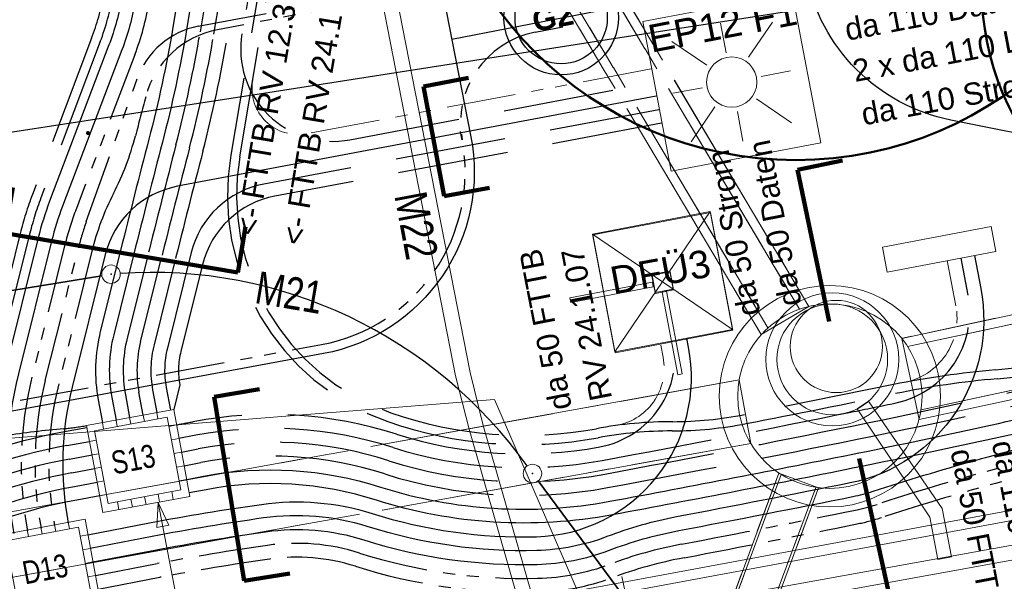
# Model space of a CAD drawing. Extents: x 3503739 to 3504470, y 5375172 to 5375561.
# Tile 79 of 142: x 3504199 to 3504210, y 5375388 to 5375394. Entities that reach past the tile are written whole.
import ezdxf

# ---------------------------------------------------------------- set-up
doc = ezdxf.new("R2010")
doc.units = 0
doc.header["$MEASUREMENT"] = 0
for name, pattern in [('1', [1.4, 0.5, -0.2, 0.5, -0.2]), ('139', [80, 25, -5, 5, -5, 5, -5, 25, -5]), ('2', [3.4, 1.2, -0.5, 1.2, -0.5]), ('211', [5, 3.75, -1.25]), ('237', [1.5, 0.75, -0.18, 0.13, -0.13, 0.13, -0.18]), ('239', [2.09, 0.75, -0.18, 0.75, -0.18, 0.05, -0.18]), ('33', [12, 4, -8]), ('38', [5.5, 4, -0.5, 0.5, -0.5]), ('85', [2.7501, 2.0001, -0.25, 0.25, -0.25])]:
    doc.linetypes.add(name, pattern=pattern)
for name, color, linetype in [('$_LISY_$_TMP', 7, 'Continuous'), ('4WB_G_LEITUNG', 7, 'Continuous'), ('4WB_KANALDECKEL', 7, 'Continuous'), ('4WB_KANALISATION', 7, 'Continuous'), ('4WB_WV_ARMATUR', 7, 'Continuous'), ('4WB_WV_LEITUNG', 7, 'Continuous'), ('4WP_KANCAD', 7, 'Continuous'), ('_4WP_KANALISATIO', 7, 'Continuous'), ('_4WP_KANCAD', 7, 'Continuous'), ('_4WP_LICHT-KSR', 7, 'Continuous'), ('_4WP_LICHT-LAMPE', 7, 'Continuous'), ('_4WP_SCHNITTF_HR', 7, 'Continuous'), ('_4WP_STADT-DFI', 7, 'Continuous'), ('_4WP_STADT-WERBE', 7, 'Continuous'), ('_4WP_STADT_BEW_S', 7, 'Continuous'), ('_4WP_STADT_DATEN', 7, 'Continuous'), ('_4WP_STADT_FTT1', 7, 'Continuous'), ('_4WP_STADT_FTT3', 7, 'Continuous'), ('_4WP_STADT_KLEIN', 7, 'Continuous'), ('_4WP_STADT_LSA', 7, 'Continuous'), ('_4WP_STADT_RESER', 7, 'Continuous'), ('_4WP_STADT_SCHAD', 7, 'Continuous'), ('_4WP_STADT_SCHAS', 7, 'Continuous'), ('_4WP_STADT_STROM', 7, 'Continuous'), ('_4WP_T_NET', 7, 'Continuous'), ('BHM_BAUM_NEU', 7, 'Continuous'), ('K_FLURSTUECKE', 7, 'Continuous'), ('K_GRENZEN', 7, 'Continuous'), ('K_GRENZEN-UNABGE', 7, 'Continuous'), ('PUNKTHOEHENATTDEF', 7, 'Continuous'), ('PUNKTNUMMERNATTDEF', 7, 'Continuous'), ('PUNKTSPEZIFIKATION', 7, 'Continuous'), ('V_FAHRBAHNRAND', 7, 'Continuous'), ('V_GEB_UDE', 7, 'Continuous'), ('X_BE_DF_', 7, 'Continuous')]:
    doc.layers.add(name, color=color, linetype=linetype)
doc.styles.add('178', font='ARIAL.TTF', dxfattribs={"height": 0.24})
doc.styles.add('219', font='ARIAL.TTF', dxfattribs={"height": 0.24})
doc.styles.add('32', font='TXT', dxfattribs={"width": 0.8, "height": 0.25})
doc.styles.add('431', font='ARIAL.TTF', dxfattribs={"height": 0.3})
doc.styles.add('434', font='ARIAL.TTF', dxfattribs={"height": 0.24})
doc.styles.add('439', font='TXT', dxfattribs={"width": 0.8, "height": 0.35})
doc.styles.add('539', font='ARIAL.TTF', dxfattribs={"height": 0.3})
doc.styles.add('546', font='ARIALBD.TTF', dxfattribs={"height": 0.24})
doc.styles.add('55', font='ARIAL.TTF', dxfattribs={"height": 0.24})

# ---------------------------------------------------------------- blocks, each defined once
blk = doc.blocks.new('LEITSYSTEM_BRA3')
at = {"color": 251, "linetype": 'Continuous', "lineweight": 9}
for points in [[(-0.65, 0.65), (0.65, 0.65), (0.65, -0.65), (-0.65, -0.65), (-0.65, 0.65)], [(-1.02, 0.025), (-0.11, 0.025), (-0.11, -0.025), (-1.02, -0.025), (-1.02, 0.025)], [(-0.11, 0.02), (-0.1, 0.02), (-0.1, -0.02), (-0.11, -0.02), (-0.11, 0.02)], [(-0.1, 0.1), (0.1, 0.1), (0.1, -0.1), (-0.1, -0.1), (-0.1, 0.1)]]:
    blk.add_lwpolyline(points, dxfattribs=at)
blk = doc.blocks.new('WP_LP-1020')
at = {"color": 7, "linetype": 'Continuous', "lineweight": 20}
for p, q in [((-0.8253, 0.8253), (0.8253, 0.8253)), ((-0.8253, -0.8253), (-0.8253, 0.8253)), ((0.8253, -0.8253), (0.8253, 0.8253)), ((-0.8253, -0.8253), (0.8253, -0.8253))]:
    blk.add_line(p, q, dxfattribs=at)
at = {"color": 1, "linetype": 'Continuous', "lineweight": 9}
for p, q in [((0, 0.324962), (0, 0.649924)), ((0, 0.649924), (0, 0.324962)), ((-0.554739, 0.55475), (-0.229777, 0.229788)), ((0.229777, 0.229788), (0.554739, 0.55475)), ((0.229777, 0.229788), (0.554739, 0.55475)), ((-0.324962, 0), (-0.649924, 0)), ((-0.324962, 0), (-0.649924, 0)), ((0.324962, 0), (0.649924, 0)), ((-0.229777, -0.229777), (-0.554739, -0.554739)), ((-0.229777, -0.229777), (-0.554739, -0.554739)), ((0.229777, -0.229777), (0.554739, -0.554739)), ((0.229777, -0.229777), (0.554739, -0.554739)), ((0, -0.324962), (0, -0.649924)), ((0, -0.324962), (0, -0.649924))]:
    blk.add_line(p, q, dxfattribs=at)
at = {"color": 7, "linetype": 'Continuous', "lineweight": 20}
blk.add_circle((0, 0), 0.272749, dxfattribs=at)
blk = doc.blocks.new('PUNKT')
blk.add_point((0, 0))
at = {"layer": 'PUNKTHOEHENATTDEF', "linetype": 'Continuous', "flags": 1}
blk.add_attdef('PUNKTHOEHE', (1, -0.5), '', height=0.8, dxfattribs=at)
at = {"layer": 'PUNKTNUMMERNATTDEF', "linetype": 'Continuous', "flags": 1}
blk.add_attdef('PUNKTNUMMER', (1, 0.5), '', height=0.8, dxfattribs=at)
at = {"layer": 'PUNKTSPEZIFIKATION', "linetype": 'Continuous', "flags": 1}
blk.add_attdef('PUNKTSPEZIFIKATION', (1, -1.5), '', height=0.8, dxfattribs=at)
blk = doc.blocks.new('RUNDER_DECKEL')
at = {"color": 7, "linetype": 'Continuous', "lineweight": 9}
blk.add_circle((0.000004, 0), 0.5, dxfattribs=at)
blk = doc.blocks.new('M_ARMATUR_SCHIEB')
at = {"color": 4, "linetype": 'Continuous', "lineweight": 20}
blk.add_lwpolyline([(0, 1), (0, 0), (0, -1)], dxfattribs=at)
blk = doc.blocks.new('DFI-ANZEIGER')
at = {"color": 7, "linetype": 'Continuous', "lineweight": 20}
for p, q in [((-0.760014, 0.517086), (0.517087, 0.760013)), ((0.517087, 0.760013), (0.760014, -0.517087)), ((-0.517087, -0.760014), (-0.760014, 0.517086)), ((0.760014, -0.517087), (-0.517087, -0.760014))]:
    blk.add_line(p, q, dxfattribs=at)
at = {"color": 250, "linetype": 'Continuous', "lineweight": 9}
for p, q in [((-0.517087, -0.760014), (0.517087, 0.760013)), ((0.760014, -0.517087), (-0.760014, 0.517086))]:
    blk.add_line(p, q, dxfattribs=at)
at = {"color": 251, "linetype": 'Continuous', "lineweight": 9}
for points in [[(-0.079552, -0.116926), (-0.116925, 0.079551), (-0.116925, 0.079551), (0.079552, 0.116925), (0.079552, 0.116925), (0.116925, -0.079552), (0.116925, -0.079552), (-0.079552, -0.116926)], [(-0.079552, -0.116926), (-0.116925, 0.079551), (0.079552, 0.116925), (0.116925, -0.079552), (-0.079552, -0.116926)], [(0.166045, -1.006705), (-0.004004, -0.112735), (0.045115, -0.103391), (0.215164, -0.997362), (0.166045, -1.006705)], [(0.000908, -0.1118), (-0.000961, -0.101976), (-0.000961, -0.101976), (0.038334, -0.094502), (0.038334, -0.094502), (0.040203, -0.104326), (0.040203, -0.104326), (0.000908, -0.1118)], [(0.000908, -0.1118), (-0.000961, -0.101976), (0.038334, -0.094502), (0.040203, -0.104326), (0.000908, -0.1118)]]:
    blk.add_lwpolyline(points, dxfattribs=at)
at = {"color": 254, "linetype": 'Continuous', "lineweight": 9}
blk.add_lwpolyline([(0.166045, -1.006705), (-0.004004, -0.112735), (-0.004004, -0.112735), (0.045115, -0.103391), (0.045115, -0.103391), (0.215164, -0.997362), (0.215164, -0.997362), (0.166045, -1.006705)], dxfattribs=at)
blk = doc.blocks.new('ALG_00093')
at = {"color": 1, "linetype": 'Continuous', "lineweight": 9}
blk.add_lwpolyline([(0, 0), (0.3773, 0.09625), (0.3773, -0.09625), (0, 0)], dxfattribs=at)
blk = doc.blocks.new('10-VERMARKT')
at = {"color": 252, "linetype": 'Continuous', "lineweight": 20}
blk.add_circle((0, 0), 0.5, dxfattribs=at)
blk = doc.blocks.new('10-UNVERMARKT')
at = {"color": 255, "linetype": '33', "lineweight": 9}
blk.add_circle((0, 0), 0.0789, dxfattribs=at)
at = {"color": 252, "linetype": 'Continuous', "lineweight": 20}
blk.add_circle((0, 0), 0.0325, dxfattribs=at)

msp = doc.modelspace()

# ---------------------------------------------------------------- linework, layer by layer
at = {"layer": '4WB_G_LEITUNG', "color": 6, "linetype": 'Continuous', "lineweight": 20}
for points in [[(3504246.974, 5375392.842), (3504246.699, 5375392.832), (3504242.119, 5375392.652), (3504234.771, 5375392.232), (3504230.382, 5375391.911), (3504223.206, 5375390.27), (3504222.992, 5375390.221), (3504211.033, 5375388.771), (3504204.936, 5375387.641), (3504199.237, 5375386.48), (3504187.555, 5375384.021), (3504175.855, 5375381.951), (3504164.039, 5375379.701), (3504152.23, 5375377.371), (3504140.423, 5375375.161), (3504134.932, 5375373.991), (3504133.701, 5375373.851), (3504132.546, 5375373.671), (3504120.984, 5375371.601), (3504109.253, 5375369.351), (3504103.161, 5375368.172), (3504097.397, 5375368.821), (3504085.494, 5375370.661)], [(3504085.477, 5375370.552), (3504097.382, 5375368.712), (3504103.166, 5375368.061), (3504109.274, 5375369.243), (3504121.004, 5375371.493), (3504132.565, 5375373.562), (3504133.716, 5375373.742), (3504134.949, 5375373.882), (3504140.444, 5375375.053), (3504152.251, 5375377.263), (3504164.06, 5375379.593), (3504175.875, 5375381.843), (3504187.576, 5375383.913), (3504199.26, 5375386.373), (3504204.957, 5375387.533), (3504211.05, 5375388.662), (3504223.011, 5375390.112), (3504223.231, 5375390.163), (3504230.399, 5375391.802), (3504234.778, 5375392.122), (3504242.124, 5375392.542), (3504246.704, 5375392.722), (3504246.978, 5375392.732)]]:
    msp.add_lwpolyline(points, dxfattribs=at)
at = {"layer": '4WB_KANALISATION', "color": 7, "linetype": '85', "lineweight": 13}
for p, q in [((3504200.529, 5375402.661), (3504207.606, 5375390.751)), ((3504200.467, 5375402.57), (3504207.506, 5375390.722)), ((3504200.014, 5375402.354), (3504207.09, 5375390.445)), ((3504200.123, 5375402.366), (3504207.163, 5375390.518)), ((3504208.614, 5375390.405), (3504235.65, 5375396.198)), ((3504208.678, 5375390.316), (3504235.582, 5375396.081)), ((3504208.824, 5375389.632), (3504235.729, 5375395.397)), ((3504208.802, 5375389.525), (3504235.838, 5375395.318)), ((3504154.148, 5375380.409), (3504206.851, 5375389.955)), ((3504154.273, 5375379.72), (3504206.976, 5375389.267))]:
    msp.add_line(p, q, dxfattribs=at)
at = {"layer": '4WB_KANALISATION', "color": 7, "linetype": 'Continuous', "lineweight": 9}
for p, q in [((3504207.606, 5375390.751), (3504207.09, 5375390.445)), ((3504208.614, 5375390.405), (3504208.802, 5375389.525)), ((3504206.976, 5375389.267), (3504206.851, 5375389.955)), ((3504207.281, 5375388.945), (3504207.712, 5375388.786))]:
    msp.add_line(p, q, dxfattribs=at)
at = {"layer": '4WB_KANALISATION', "color": 7, "linetype": '139', "lineweight": 13}
for points in [[(3504205.459, 5375383.198), (3504205.375, 5375383.802), (3504207.281, 5375388.945)], [(3504205.489, 5375383.202), (3504205.406, 5375383.799), (3504207.307, 5375388.929)], [(3504205.89, 5375383.221), (3504205.816, 5375383.754), (3504207.682, 5375388.79)], [(3504205.925, 5375383.187), (3504205.847, 5375383.751), (3504207.712, 5375388.786)]]:
    msp.add_lwpolyline(points, dxfattribs=at)
at = {"layer": '4WB_KANALISATION', "color": 7, "linetype": 'Continuous', "lineweight": 20}
for centre, radius in [((3504207.835, 5375389.778, 317.06), 1.2), ((3504207.861, 5375390.177), 0.72), ((3504207.835, 5375389.778, 317.06), 1), ((3504207.861, 5375390.177), 0.6)]:
    msp.add_circle(centre, radius, dxfattribs=at)
at = {"layer": '4WB_WV_LEITUNG', "color": 4, "linetype": 'Continuous', "lineweight": 20}
for points in [[(3504204.761, 5375387.1), (3504204.683, 5375387.35), (3504204.077, 5375389.462), (3504203.933, 5375390.034), (3504202.089, 5375399.462), (3504202.01, 5375399.447), (3504202.01, 5375399.447), (3504201.932, 5375399.431), (3504203.776, 5375389.999), (3504203.922, 5375389.421), (3504204.53, 5375387.304), (3504204.608, 5375387.053)], [(3504246.932, 5375392.567), (3504242.11, 5375392.307), (3504234.963, 5375391.956), (3504230.461, 5375391.626), (3504223.287, 5375390.015), (3504222.861, 5375389.959), (3504211.316, 5375388.436), (3504205.668, 5375387.415), (3504205.21, 5375387.296), (3504204.664, 5375387.154)], [(3504246.941, 5375392.407), (3504242.119, 5375392.147), (3504234.972, 5375391.797), (3504230.484, 5375391.467), (3504223.315, 5375389.858), (3504222.882, 5375389.8), (3504211.341, 5375388.278), (3504205.703, 5375387.258), (3504205.251, 5375387.141), (3504204.705, 5375386.999)]]:
    msp.add_lwpolyline(points, dxfattribs=at)
at = {"layer": '4WP_KANCAD', "color": 7, "linetype": '38', "lineweight": 13}
for p, q in [((3504200.529, 5375402.661), (3504207.606, 5375390.751)), ((3504200.467, 5375402.57), (3504207.506, 5375390.722)), ((3504200.014, 5375402.354), (3504207.09, 5375390.445)), ((3504200.123, 5375402.366), (3504207.163, 5375390.518)), ((3504208.614, 5375390.405), (3504235.65, 5375396.198)), ((3504208.678, 5375390.316), (3504235.582, 5375396.081)), ((3504208.824, 5375389.632), (3504235.729, 5375395.397)), ((3504208.802, 5375389.525), (3504235.838, 5375395.318)), ((3504154.148, 5375380.409), (3504206.851, 5375389.955)), ((3504154.273, 5375379.72), (3504206.976, 5375389.267)), ((3504205.136, 5375383.158), (3504207.281, 5375388.945)), ((3504205.164, 5375383.147), (3504207.307, 5375388.929)), ((3504205.54, 5375383.009), (3504207.682, 5375388.79)), ((3504205.568, 5375382.998), (3504207.712, 5375388.786))]:
    msp.add_line(p, q, dxfattribs=at)
at = {"layer": '4WP_KANCAD', "color": 7, "linetype": 'Continuous', "lineweight": 13}
for radius in [1.2, 1]:
    msp.add_circle((3504207.835, 5375389.778, 317.06), radius, dxfattribs=at)
at = {"layer": '_4WP_KANALISATIO', "color": 7, "linetype": 'Continuous', "lineweight": 9}
for p, q in [((3504208.131, 5375389.641), (3504208.255, 5375389.724)), ((3504209.152, 5375388.037), (3504209.004, 5375388.009))]:
    msp.add_line(p, q, dxfattribs=at)
at = {"layer": '_4WP_KANALISATIO', "color": 1, "linetype": 'Continuous', "lineweight": 13}
for points in [[(3504208.255, 5375389.724), (3504209.052, 5375388.562), (3504209.152, 5375388.037)], [(3504208.131, 5375389.641), (3504208.917, 5375388.466), (3504209.004, 5375388.009)]]:
    msp.add_lwpolyline(points, dxfattribs=at)
at = {"layer": '_4WP_KANCAD', "color": 7, "linetype": '239', "lineweight": 13}
for points in [[(3504228.463, 5375393.738), (3504235.838, 5375395.318), (3504235.65, 5375396.198), (3504208.614, 5375390.405)], [(3504208.824, 5375389.632), (3504235.729, 5375395.397), (3504235.582, 5375396.081), (3504208.678, 5375390.316)]]:
    msp.add_lwpolyline(points, dxfattribs=at)
at = {"layer": '_4WP_LICHT-KSR', "color": 190, "linetype": '2', "lineweight": 30}
for points in [[(3504200.389, 5375389.574), (3504200.343, 5375389.82, -0.107238), (3504200.36, 5375390.371), (3504200.579, 5375391.248, -0.002427), (3504200.891, 5375392.47, 0.021744), (3504201.155, 5375393.702), (3504201.425, 5375395.303, -0.313469), (3504202.224, 5375396.118), (3504205.501, 5375396.743)], [(3504205.52, 5375396.645), (3504202.363, 5375396.043, 0.313469), (3504201.564, 5375395.227), (3504201.302, 5375393.677)], [(3504205.538, 5375396.546), (3504202.503, 5375395.968, 0.313469), (3504201.704, 5375395.152), (3504201.46, 5375393.707, 0.522018), (3504202.631, 5375392.557), (3504205.924, 5375393.178)], [(3504201.302, 5375393.677, -0.021744), (3504201.036, 5375392.432, 0.002427), (3504200.725, 5375391.212), (3504200.506, 5375390.334, 0.107238), (3504200.491, 5375389.847), (3504200.536, 5375389.601)], [(3504200.805, 5375389.172), (3504200.986, 5375389.207, -0.124904), (3504203.053, 5375389.078, 0.122998), (3504205.395, 5375388.934, 0.004215), (3504208.091, 5375389.458, 0.007691), (3504210.773, 5375390.045), (3504223.818, 5375393.112), (3504225.353, 5375393.396, 0.002314), (3504226.414, 5375393.597)], [(3504205.98, 5375392.883), (3504201.696, 5375392.076, 0.292951), (3504200.91, 5375391.336), (3504200.651, 5375390.298, 0.107238), (3504200.638, 5375389.874), (3504200.684, 5375389.628)], [(3504191.304, 5375388.903), (3504191.526, 5375387.759, 0.412723), (3504192.869, 5375386.849), (3504194.832, 5375387.221, 0.092616), (3504196.338, 5375387.808, -0.02069), (3504197.833, 5375388.655, -0.072913), (3504199.561, 5375389.243), (3504199.806, 5375389.288)], [(3504179.551, 5375384.692, -0.090308), (3504181.343, 5375384.696, 0.091435), (3504183.156, 5375384.705), (3504190.205, 5375386.04, 0.030307), (3504191.967, 5375386.485, -0.030307), (3504192.607, 5375386.647), (3504194.86, 5375387.074, 0.092616), (3504196.417, 5375387.681, -0.02069), (3504197.901, 5375388.521, -0.072913), (3504199.589, 5375389.096), (3504199.834, 5375389.141)]]:
    msp.add_lwpolyline(points, format="xyb", dxfattribs=at)
at = {"layer": '_4WP_SCHNITTF_HR', "color": 92, "linetype": '211', "lineweight": 100}
for points in [[(3504203.918, 5375393.227), (3504203.427, 5375393.135), (3504203.651, 5375391.946), (3504204.143, 5375392.038)], [(3504207.973, 5375392.334), (3504207.484, 5375392.231), (3504207.828, 5375390.589)], [(3504198.974, 5375392.039), (3504198.89, 5375391.546), (3504201.415, 5375391.12), (3504201.498, 5375391.613)], [(3504201.65, 5375389.853), (3504201.157, 5375389.772), (3504201.485, 5375387.777), (3504201.979, 5375387.858)], [(3504208.99, 5375387.619), (3504208.502, 5375387.512), (3504208.152, 5375389.101)]]:
    msp.add_lwpolyline(points, dxfattribs=at)
at = {"layer": '_4WP_STADT-WERBE', "color": 7, "linetype": 'Continuous', "lineweight": 20}
msp.add_lwpolyline([(3504208.456, 5375391.122), (3504208.405, 5375391.392), (3504209.583, 5375391.617), (3504209.635, 5375391.348), (3504208.456, 5375391.122)], dxfattribs=at)
at = {"layer": '_4WP_STADT_BEW_S', "color": 142, "linetype": 'Continuous', "lineweight": 30}
msp.add_line((3504203.735, 5375393.649), (3504207.566, 5375394.398), dxfattribs=at)
at = {"layer": '_4WP_STADT_BEW_S', "color": 5, "linetype": 'Continuous', "lineweight": 30}
msp.add_lwpolyline([(3504198.411, 5375419.155), (3504200.994, 5375406.211), (3504202.577, 5375399.57), (3504203.942, 5375392.59, -0.417279), (3504202.343, 5375390.24), (3504197.598, 5375389.363, 0.080285), (3504195.517, 5375388.621, -0.07766), (3504193.439, 5375387.867), (3504193.12, 5375387.804), (3504184.831, 5375386.184), (3504163.864, 5375382.45, 0.070894)], format="xyb", dxfattribs=at)
at = {"layer": '_4WP_STADT_BEW_S', "color": 142, "linetype": 'Continuous', "lineweight": 30}
msp.add_lwpolyline([(3504222.981, 5375393.64, -0.145677), (3504221.845, 5375393.75, 0.144389), (3504220.719, 5375393.861), (3504212.378, 5375392.274, -0.096734), (3504211.611, 5375392.278), (3504209.146, 5375392.771, -0.303871), (3504207.576, 5375394.349), (3504207.437, 5375395.059)], format="xyb", dxfattribs=at)
at = {"layer": '_4WP_STADT_BEW_S', "color": 35, "linetype": '237', "lineweight": 30}
for points in [[(3504192.966, 5375388.594), (3504193.21, 5375388.429, 0.241284), (3504194.517, 5375388.273, 0.037114), (3504195.469, 5375388.708, -0.080285), (3504197.579, 5375389.462), (3504202.324, 5375390.338, 0.415097), (3504203.847, 5375392.557, -0.412044), (3504204.638, 5375393.723), (3504204.94, 5375393.782)], [(3504203.847, 5375392.557, 0.00186), (3504203.844, 5375392.571), (3504203.829, 5375392.648)]]:
    msp.add_lwpolyline(points, format="xyb", dxfattribs=at)
at = {"layer": '_4WP_STADT_BEW_S', "color": 7, "linetype": 'Continuous', "lineweight": 30}
for radius in [0.62, 0.5]:
    msp.add_circle((3504204.921, 5375393.88), radius, dxfattribs=at)
at = {"layer": '_4WP_STADT_DATEN', "color": 7, "linetype": 'Continuous', "lineweight": 30}
for points in [[(3504200.493, 5375397.817), (3504200.515, 5375397.702, -0.089051), (3504200.538, 5375395.456), (3504200.305, 5375394.074, -0.048918), (3504200.158, 5375393.532), (3504199.514, 5375391.838, 0.029582), (3504199.395, 5375391.458), (3504199.036, 5375390.021, 0.108372), (3504198.986, 5375388.291)], [(3504205.952, 5375393.031), (3504200.762, 5375392.053, 0.292951), (3504199.977, 5375391.312), (3504199.618, 5375389.875, 0.108372), (3504199.576, 5375388.403)], [(3504199.844, 5375387.982), (3504200.514, 5375388.11, -0.011995), (3504201.715, 5375388.309, -0.112193), (3504202.781, 5375388.221, 0.083263), (3504204.661, 5375387.955, 0.084074), (3504205.433, 5375388.106, -0.043509), (3504206.198, 5375388.322, 0.002903), (3504208.085, 5375388.691, 0.028853), (3504208.303, 5375388.748, -0.020863), (3504210.531, 5375389.371), (3504223.941, 5375392.525), (3504225.462, 5375392.806), (3504226.443, 5375392.997)], [(3504209.402, 5375391.304), (3504209.471, 5375390.946, -0.411349), (3504208.055, 5375388.838, -0.002903), (3504206.17, 5375388.469, 0.044499), (3504205.417, 5375388.256, -0.085068), (3504204.657, 5375388.105, -0.083656), (3504202.818, 5375388.366, 0.111331), (3504201.694, 5375388.458, 0.011995), (3504200.486, 5375388.257), (3504199.815, 5375388.129)], [(3504199.787, 5375388.277), (3504200.458, 5375388.405, -0.011995), (3504201.673, 5375388.606, -0.112187), (3504202.871, 5375388.507, 0.083265), (3504204.653, 5375388.255, 0.463881), (3504206.302, 5375390.31), (3504206.284, 5375390.403)]]:
    msp.add_lwpolyline(points, format="xyb", dxfattribs=at)
at = {"layer": '_4WP_STADT_FTT1', "color": 1, "linetype": '2', "lineweight": 30}
for points in [[(3504196.175, 5375416.735), (3504199.617, 5375399.64, 0.028652), (3504199.79, 5375398.978, -0.028296), (3504199.95, 5375398.368), (3504200.078, 5375397.733, 0.02019), (3504200.193, 5375397.261, -0.058762), (3504200.271, 5375396.783, -0.053118), (3504200.193, 5375395.513), (3504199.96, 5375394.132, -0.048918), (3504199.83, 5375393.657), (3504199.187, 5375391.963, 0.029582), (3504199.055, 5375391.542), (3504198.828, 5375390.63, -0.215317), (3504197.552, 5375389.016, 0.019684), (3504196.1, 5375388.19, -0.092615), (3504194.749, 5375387.663), (3504192.785, 5375387.291, 0.061034), (3504191.576, 5375386.905, -0.061032), (3504190.435, 5375386.541), (3504182.952, 5375385.124, -0.090994), (3504181.256, 5375385.115, 0.098478), (3504179.27, 5375385.074), (3504178.702, 5375384.949, -0.033057)], [(3504196.273, 5375416.755), (3504199.715, 5375399.66, 0.028652), (3504199.885, 5375399.009, -0.028299), (3504200.048, 5375398.388), (3504200.176, 5375397.753, 0.019572), (3504200.292, 5375397.273, -0.058138), (3504200.371, 5375396.788, -0.053118), (3504200.292, 5375395.497), (3504200.058, 5375394.116, -0.048918), (3504199.924, 5375393.621), (3504199.28, 5375391.927, 0.029582), (3504199.152, 5375391.518), (3504198.913, 5375390.561, -0.214607), (3504197.57, 5375388.856, 0.019005), (3504196.18, 5375388.063, -0.092615), (3504194.777, 5375387.516), (3504192.813, 5375387.144, 0.061034), (3504191.638, 5375386.769, -0.061032), (3504190.463, 5375386.394), (3504182.98, 5375384.977, -0.090994), (3504181.23, 5375384.967, 0.098444), (3504179.303, 5375384.928), (3504178.727, 5375384.801, -0.033334)]]:
    msp.add_lwpolyline(points, format="xyb", dxfattribs=at)
at = {"layer": '_4WP_STADT_FTT3', "color": 1, "linetype": '2', "lineweight": 30}
for points in [[(3504210.732, 5375390.241, -0.035613), (3504209.63, 5375390.063, 0.027439), (3504208.524, 5375389.904), (3504206.909, 5375389.579, -0.047431), (3504206.131, 5375389.502, 0.045658), (3504205.303, 5375389.426, -0.131065), (3504203.073, 5375389.599, -0.365082), (3504201.437, 5375392.374), (3504201.861, 5375394.884, 0.090649), (3504201.827, 5375397.418), (3504201.741, 5375397.858, 0.076413), (3504201.507, 5375398.504, -0.052379), (3504201.271, 5375399.072, -0.022815), (3504201.122, 5375399.671), (3504200.986, 5375400.347, -0.032787), (3504200.855, 5375401.323, 0.032986), (3504200.72, 5375402.325), (3504197.846, 5375416.543, 0.284864), (3504195.969, 5375418.54)], [(3504195.943, 5375418.443, -0.284864), (3504197.748, 5375416.523), (3504200.622, 5375402.306, -0.032986), (3504200.755, 5375401.316, 0.032787), (3504200.888, 5375400.327), (3504201.024, 5375399.651, 0.022361), (3504201.173, 5375399.049, 0.053366), (3504201.411, 5375398.478, -0.076946), (3504201.643, 5375397.839), (3504201.729, 5375397.399, -0.090649), (3504201.763, 5375394.9), (3504201.339, 5375392.391, 0.365082), (3504203.04, 5375389.504, 0.131065), (3504205.322, 5375389.328, -0.04532), (3504206.125, 5375389.402, 0.047804), (3504206.928, 5375389.481, 0.002534), (3504208.545, 5375389.806, -0.029342), (3504209.65, 5375389.967, 0.036251), (3504210.753, 5375390.143)]]:
    msp.add_lwpolyline(points, format="xyb", dxfattribs=at)
at = {"layer": '_4WP_STADT_FTT3', "color": 1, "linetype": '237', "lineweight": 20}
for points in [[(3504205.897, 5375393.325), (3504202.162, 5375392.622, -0.522018), (3504201.576, 5375393.196)], [(3504209.108, 5375391.247), (3504209.201, 5375390.759, -0.414766), (3504208.634, 5375389.925)], [(3504206, 5375390.332), (3504206.026, 5375390.2, -0.429531), (3504205.497, 5375389.457)]]:
    msp.add_lwpolyline(points, format="xyb", dxfattribs=at)
at = {"layer": '_4WP_STADT_KLEIN', "color": 3, "linetype": '237', "lineweight": 30}
for points in [[(3504200.567, 5375397.831), (3504200.589, 5375397.717, -0.089064), (3504200.612, 5375395.444, 0.026728), (3504200.532, 5375394.746, -0.026734), (3504200.453, 5375394.049, -0.048918), (3504200.298, 5375393.479), (3504199.654, 5375391.785)], [(3504199.872, 5375387.835), (3504200.542, 5375387.963, -0.011995), (3504201.736, 5375388.161, -0.112194), (3504202.736, 5375388.078, 0.083263), (3504204.665, 5375387.805, 0.083109), (3504205.449, 5375387.957, -0.042549), (3504206.226, 5375388.174, 0.002903), (3504208.114, 5375388.544, 0.028853), (3504208.349, 5375388.606, -0.020863), (3504210.565, 5375389.225), (3504223.972, 5375392.378), (3504226.473, 5375392.84)], [(3504199.654, 5375391.785, 0.029574), (3504199.54, 5375391.421), (3504199.182, 5375389.984, 0.108372), (3504199.134, 5375388.319)]]:
    msp.add_lwpolyline(points, format="xyb", dxfattribs=at)
at = {"layer": '_4WP_STADT_LSA', "color": 7, "linetype": '237', "lineweight": 30}
for points in [[(3504199.281, 5375388.347, -0.108372), (3504199.327, 5375389.948), (3504199.686, 5375391.385, -0.024284), (3504199.772, 5375391.671), (3504200.323, 5375393.218, -0.266202), (3504200.986, 5375393.787), (3504205.886, 5375394.72)], [(3504205.9, 5375394.647), (3504201.196, 5375393.75, 0.288574), (3504200.416, 5375393.024, 0.000914), (3504200.305, 5375392.6, -0.054753), (3504200.067, 5375391.975, 0.057354), (3504199.831, 5375391.349), (3504199.473, 5375389.912, 0.108372), (3504199.428, 5375388.375)], [(3504199.9, 5375387.687), (3504200.57, 5375387.815, -0.011995), (3504201.757, 5375388.012, -0.112194), (3504202.69, 5375387.935, 0.083263), (3504204.669, 5375387.655, 0.082168), (3504205.465, 5375387.808, -0.041619), (3504206.254, 5375388.027, 0.002903), (3504208.144, 5375388.397, 0.028853), (3504208.396, 5375388.463, -0.020863), (3504210.599, 5375389.079), (3504224.003, 5375392.231), (3504225.516, 5375392.511), (3504226.502, 5375392.683)]]:
    msp.add_lwpolyline(points, format="xyb", dxfattribs=at)
at = {"layer": '_4WP_STADT_RESER', "color": 7, "linetype": 'Continuous', "lineweight": 30}
for points in [[(3504201.317, 5375396.797, -0.18313), (3504201.233, 5375396.289, 0.089848), (3504201.049, 5375395.779), (3504200.711, 5375393.777, -0.021915), (3504200.45, 5375392.562, 0.002597), (3504200.143, 5375391.357), (3504199.924, 5375390.48, 0.107238), (3504199.901, 5375389.738), (3504199.946, 5375389.492)], [(3504201.391, 5375396.812, -0.144256), (3504201.344, 5375396.283, 0.051804), (3504201.197, 5375395.754), (3504200.859, 5375393.752, -0.021858), (3504200.597, 5375392.531, 0.00254), (3504200.288, 5375391.321), (3504200.069, 5375390.443, 0.107238), (3504200.048, 5375389.765), (3504200.094, 5375389.519)], [(3504227.533, 5375393.483, 0.032377), (3504226.484, 5375393.218, -0.032374), (3504225.435, 5375392.953), (3504223.91, 5375392.672), (3504210.876, 5375389.606, -0.007745), (3504208.183, 5375389.017, -0.004171), (3504205.477, 5375388.492, -0.123048), (3504202.917, 5375388.65, 0.124966), (3504201.07, 5375388.765), (3504200.889, 5375388.73)], [(3504200.861, 5375388.877), (3504201.042, 5375388.912, -0.124945), (3504202.962, 5375388.793, 0.123031), (3504205.449, 5375388.639, 0.004202), (3504208.149, 5375389.163, 0.007704), (3504210.835, 5375389.751), (3504223.88, 5375392.819), (3504225.407, 5375393.101, 0.016201), (3504226.463, 5375393.331)], [(3504179.605, 5375384.397, -0.090308), (3504181.397, 5375384.401, 0.091435), (3504183.211, 5375384.41), (3504190.261, 5375385.745, 0.030307), (3504192.058, 5375386.199, -0.030308), (3504192.662, 5375386.352), (3504194.916, 5375386.779, 0.092616), (3504196.576, 5375387.426, -0.02069), (3504198.038, 5375388.254, -0.072913), (3504199.643, 5375388.801), (3504199.89, 5375388.846)], [(3504199.918, 5375388.699), (3504199.67, 5375388.653, 0.072913), (3504198.107, 5375388.121, 0.02069), (3504196.655, 5375387.299, -0.092616), (3504194.944, 5375386.632), (3504192.69, 5375386.205, 0.030308), (3504192.103, 5375386.056, -0.030307), (3504190.289, 5375385.597), (3504183.185, 5375384.252, -0.1138), (3504180.939, 5375384.341, 0.112668), (3504179.605, 5375384.397)]]:
    msp.add_lwpolyline(points, format="xyb", dxfattribs=at)
at = {"layer": '_4WP_STADT_SCHAD', "color": 7, "linetype": 'Continuous', "lineweight": 20}
for p, q in [((3504199.588, 5375388.341), (3504199.574, 5375388.411)), ((3504199.145, 5375388.258), (3504199.132, 5375388.33)), ((3504199.293, 5375388.285), (3504199.279, 5375388.356)), ((3504199.44, 5375388.313), (3504199.427, 5375388.384)), ((3504199.705, 5375388.261), (3504199.787, 5375388.277)), ((3504199.732, 5375388.114), (3504199.815, 5375388.129)), ((3504199.76, 5375387.966), (3504199.843, 5375387.982)), ((3504199.788, 5375387.819), (3504199.871, 5375387.835))]:
    msp.add_line(p, q, dxfattribs=at)
for points in [[(3504198.988, 5375387.326, 0), (3504199.932, 5375387.501, 0), (3504199.758, 5375388.445, 0), (3504198.814, 5375388.27, 0), (3504198.988, 5375387.326, 0)], [(3504198.9, 5375388.21, 0), (3504199.049, 5375387.424, 0), (3504199.835, 5375387.573, 0), (3504199.686, 5375388.359, 0), (3504198.9, 5375388.21, 0)]]:
    msp.add_polyline3d(points, dxfattribs=at)
at = {"layer": '_4WP_STADT_SCHAS', "color": 7, "linetype": 'Continuous', "lineweight": 20}
for p, q in [((3504200.549, 5375389.531), (3504200.536, 5375389.601)), ((3504199.96, 5375389.419), (3504199.946, 5375389.492)), ((3504200.107, 5375389.448), (3504200.094, 5375389.52)), ((3504200.255, 5375389.475), (3504200.241, 5375389.546)), ((3504200.402, 5375389.503), (3504200.389, 5375389.574)), ((3504200.666, 5375389.451), (3504200.749, 5375389.467)), ((3504199.806, 5375389.288), (3504199.88, 5375389.302)), ((3504200.694, 5375389.304), (3504200.777, 5375389.32)), ((3504200.722, 5375389.156), (3504200.805, 5375389.172)), ((3504199.834, 5375389.141), (3504199.908, 5375389.155)), ((3504199.862, 5375388.994), (3504199.936, 5375389.008)), ((3504200.75, 5375389.009), (3504200.833, 5375389.025)), ((3504199.89, 5375388.846), (3504199.964, 5375388.86)), ((3504200.778, 5375388.862), (3504200.861, 5375388.877)), ((3504200.715, 5375388.658), (3504200.698, 5375388.745)), ((3504199.918, 5375388.699), (3504199.992, 5375388.713)), ((3504200.125, 5375388.549), (3504200.109, 5375388.633)), ((3504200.272, 5375388.576), (3504200.256, 5375388.661)), ((3504200.42, 5375388.603), (3504200.404, 5375388.689)), ((3504200.567, 5375388.63), (3504200.551, 5375388.717))]:
    msp.add_line(p, q, dxfattribs=at)
at = {"layer": '_4WP_STADT_SCHAS', "color": 1, "linetype": 'Continuous', "lineweight": 13}
msp.add_line((3504200.552, 5375388.627), (3504201.11, 5375385.722), dxfattribs=at)
at = {"layer": '_4WP_STADT_SCHAS', "color": 7, "linetype": 'Continuous', "lineweight": 20}
for points in [[(3504199.95, 5375388.516, 0), (3504200.894, 5375388.691, 0), (3504200.72, 5375389.635, 0), (3504199.775, 5375389.46, 0), (3504199.95, 5375388.516, 0)], [(3504199.862, 5375389.401, 0), (3504200.01, 5375388.615, 0), (3504200.797, 5375388.763, 0), (3504200.648, 5375389.55, 0), (3504199.862, 5375389.401, 0)]]:
    msp.add_polyline3d(points, dxfattribs=at)
at = {"layer": '_4WP_STADT_STROM', "color": 3, "linetype": '1', "lineweight": 30}
msp.add_line((3504199.778, 5375389.436), (3504199.534, 5375389.391), dxfattribs=at)
at = {"layer": '_4WP_STADT_STROM', "color": 3, "linetype": '2', "lineweight": 30}
for points in [[(3504201.464, 5375396.826, -0.107691), (3504201.456, 5375396.278, 0.01575), (3504201.345, 5375395.729), (3504201.007, 5375393.727, -0.0218), (3504200.744, 5375392.501, 0.002483), (3504200.434, 5375391.284), (3504200.215, 5375390.407, 0.107238), (3504200.196, 5375389.792), (3504200.241, 5375389.546)], [(3504200.833, 5375389.025), (3504201.014, 5375389.059, -0.124924), (3504203.008, 5375388.935, 0.123015), (3504205.422, 5375388.787, 0.004168), (3504208.129, 5375389.312, 0.007754), (3504210.822, 5375389.901), (3504223.849, 5375392.965), (3504225.38, 5375393.248, 0.000001), (3504226.442, 5375393.444, -0.000002), (3504227.504, 5375393.641)], [(3504206.008, 5375392.736), (3504201.818, 5375391.946, 0.292951), (3504201.033, 5375391.206), (3504200.797, 5375390.262, 0.107421), (3504200.786, 5375389.901), (3504200.72, 5375389.635)], [(3504209.255, 5375391.275), (3504209.332, 5375390.873, -0.40936), (3504208.554, 5375389.706, -0.001413), (3504208.061, 5375389.605, -0.004215), (3504205.367, 5375389.082, -0.122981), (3504203.099, 5375389.221, 0.124885), (3504200.959, 5375389.354), (3504200.777, 5375389.32)], [(3504194.069, 5375390.984), (3504194.097, 5375390.837), (3504194.208, 5375390.775), (3504194.337, 5375390.751, -0.308836), (3504195.26, 5375389.84), (3504195.394, 5375389.152, 0.513296), (3504196.871, 5375388.475, -0.011138), (3504197.696, 5375388.921, -0.02405), (3504198.273, 5375389.183, -0.057296), (3504198.89, 5375389.349, -0.014318), (3504199.528, 5375389.426, 0.022822), (3504199.775, 5375389.46)], [(3504206.139, 5375390.404, -0.416888), (3504205.34, 5375389.229, -0.123505), (3504203.135, 5375389.367, 0.124321), (3504200.931, 5375389.502, -0.000286), (3504200.749, 5375389.467)], [(3504199.534, 5375389.391, 0.072913), (3504197.764, 5375388.788, 0.02069), (3504196.259, 5375387.936, -0.092616), (3504194.804, 5375387.368), (3504192.841, 5375386.997, -0.412723), (3504191.673, 5375387.788), (3504191.451, 5375388.932)], [(3504179.578, 5375384.544, -0.090305), (3504181.37, 5375384.549, 0.091435), (3504183.183, 5375384.557), (3504190.233, 5375385.892, 0.030308), (3504192.012, 5375386.342, -0.030307), (3504192.635, 5375386.5), (3504194.888, 5375386.926, 0.092616), (3504196.497, 5375387.554, -0.02069), (3504197.97, 5375388.388, -0.072913), (3504199.616, 5375388.948), (3504199.862, 5375388.994)]]:
    msp.add_lwpolyline(points, format="xyb", dxfattribs=at)
at = {"layer": '_4WP_T_NET', "color": 32, "linetype": 'Continuous', "lineweight": 30}
msp.add_lwpolyline([(3504196.168, 5375417.783), (3504199.813, 5375399.679, 0.028652), (3504199.98, 5375399.04, -0.02865), (3504200.148, 5375398.4), (3504200.274, 5375397.773, 0.018975), (3504200.392, 5375397.285, -0.057543), (3504200.471, 5375396.792, -0.053117), (3504200.39, 5375395.48), (3504200.157, 5375394.099, -0.048914), (3504200.018, 5375393.585), (3504199.374, 5375391.891, 0.029582), (3504199.25, 5375391.494), (3504198.891, 5375390.057, 0.044142), (3504198.72, 5375388.97, 0.063927), (3504198.785, 5375387.877), (3504199.032, 5375386.572, 0.411162), (3504200.19, 5375385.773)], format="xyb", dxfattribs=at)
at = {"layer": 'BHM_BAUM_NEU', "color": 91, "linetype": 'Continuous', "lineweight": 50}
for centre, radius in [((3504207.464, 5375396.337), 4), ((3504212.479, 5375394.217), 3)]:
    msp.add_circle(centre, radius, dxfattribs=at)
at = {"layer": 'K_FLURSTUECKE', "color": 252, "linetype": 'Continuous', "lineweight": 30}
for p, q in [((3504197.339, 5375390.656), (3504199.941, 5375391.084)), ((3504199.941, 5375391.084), (3504197.339, 5375390.656)), ((3504197.339, 5375390.656), (3504199.941, 5375391.084)), ((3504199.941, 5375391.084), (3504197.339, 5375390.656)), ((3504204.67, 5375388.86), (3504206.35, 5375386.6)), ((3504206.35, 5375386.6), (3504204.67, 5375388.86)), ((3504204.67, 5375388.86), (3504206.35, 5375386.6)), ((3504206.35, 5375386.6), (3504204.67, 5375388.86))]:
    msp.add_line(p, q, dxfattribs=at)
msp.add_arc((3504200.481, 5375386.12), 5, 35.4854, 93.9193, dxfattribs=at)
msp.add_arc((3504200.481, 5375386.12), 5, 35.4854, 93.9193, dxfattribs=at)
msp.add_arc((3504200.481, 5375386.12), 5, 35.4854, 93.9193, dxfattribs=at)
msp.add_arc((3504200.481, 5375386.12), 5, 35.4854, 93.9193, dxfattribs=at)
at = {"layer": 'V_FAHRBAHNRAND', "color": 250, "linetype": 'Continuous', "lineweight": 30}
for p, q in [((3504201.693, 5375393.063, 321.529), (3504211.019, 5375394.52, 321.461)), ((3504201.693, 5375393.063, 321.529), (3504211.019, 5375394.52, 321.461)), ((3504192.34, 5375391.619, 321.552), (3504201.693, 5375393.063, 321.529)), ((3504192.34, 5375391.619, 321.552), (3504201.693, 5375393.063, 321.529))]:
    msp.add_line(p, q, dxfattribs=at)
at = {"layer": 'V_GEB_UDE', "color": 250, "linetype": 'Continuous', "lineweight": 9}
for p, q in [((3504204.198, 5375389.744, 325.825), (3504186.575, 5375388.331, 325.816)), ((3504207.844, 5375381.358, 321.858), (3504204.198, 5375389.744, 325.825))]:
    msp.add_line(p, q, dxfattribs=at)

# ---------------------------------------------------------------- block references
at = {"layer": '$_LISY_$_TMP', "color": 7, "xscale": 0.699999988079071, "yscale": 0.699999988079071, "rotation": 280.8719467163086}
msp.add_blockref('ALG_00093', (3504200.552, 5375388.627), dxfattribs=at)
at = {"layer": '4WB_KANALDECKEL', "color": 7}
msp.add_blockref('RUNDER_DECKEL', (3504207.905, 5375390.317), dxfattribs=at)
at = {"layer": '4WB_WV_ARMATUR', "color": 7, "xscale": 0.5, "yscale": 0.5, "rotation": 192.4030838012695}
msp.add_blockref('M_ARMATUR_SCHIEB', (3504205.685, 5375387.337), dxfattribs=at)
at = {"layer": '_4WP_LICHT-LAMPE', "color": 7, "rotation": 100.7730010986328}
msp.add_blockref('WP_LP-1020', (3504206.771, 5375393.182), dxfattribs=at)
at = {"layer": '_4WP_STADT-DFI', "color": 7}
msp.add_blockref('DFI-ANZEIGER', (3504206.019, 5375391.018), dxfattribs=at)
at = {"layer": 'K_GRENZEN', "color": 7, "xscale": 0.2, "yscale": 0.2}
for p in [(3504200.04, 5375391.1), (3504204.61, 5375388.94)]:
    msp.add_blockref('10-VERMARKT', p, dxfattribs=at)
at = {"layer": 'K_GRENZEN', "color": 7}
for p in [(3504200.04, 5375391.1), (3504204.61, 5375388.94)]:
    msp.add_blockref('PUNKT', p, dxfattribs=at)
at = {"layer": 'K_GRENZEN-UNABGE', "color": 252, "xscale": 0.2, "yscale": 0.2}
msp.add_blockref('10-UNVERMARKT', (3504199.79, 5375392.63), dxfattribs=at)
at = {"layer": 'K_GRENZEN-UNABGE', "color": 252}
msp.add_blockref('PUNKT', (3504199.79, 5375392.63), dxfattribs=at)
at = {"layer": 'X_BE_DF_', "color": 7, "rotation": 10.77459411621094}
msp.add_blockref('LEITSYSTEM_BRA3', (3504206.023, 5375391.009), dxfattribs=at)

# ---------------------------------------------------------------- texts
at = {"layer": '_4WP_LICHT-KSR', "color": 190, "linetype": 'Continuous', "style": '55'}
msp.add_text('2 x da 110 Licht', height=0.24, rotation=10.6698, dxfattribs=at).set_placement((3504208.107, 5375393.183))
at = {"layer": '_4WP_LICHT-LAMPE', "color": 190, "linetype": 'Continuous', "style": '431'}
msp.add_text('EP12 F1', height=0.3, rotation=10.9801, dxfattribs=at).set_placement((3504205.899, 5375393.5))
at = {"layer": '_4WP_SCHNITTF_HR', "color": 7, "linetype": 'Continuous', "style": '439', "width": 0.8}
for s, rotation, p in [('M22', 280.6698, (3504203.111, 5375391.954)), ('M21', 350.4082, (3504201.586, 5375390.79))]:
    msp.add_text(s, height=0.35, rotation=rotation, dxfattribs=at).set_placement(p)
at = {"layer": '_4WP_STADT-DFI', "color": 7, "linetype": 'Continuous', "style": '539'}
msp.add_text('DFÜ3', height=0.3, rotation=10.4715, dxfattribs=at).set_placement((3504205.486, 5375390.879))
at = {"layer": '_4WP_STADT_BEW_S', "color": 5, "linetype": 'Continuous', "style": '546'}
msp.add_text('G2', height=0.24, rotation=11.063, dxfattribs=at).set_placement((3504204.634, 5375393.726))
at = {"layer": '_4WP_STADT_DATEN', "color": 7, "linetype": 'Continuous', "style": '434'}
for s, rotation, p in [('da 110 Daten', 10.6698, (3504208.022, 5375393.63)), ('da 50 Daten', 101.0235, (3504207.529, 5375390.78))]:
    msp.add_text(s, height=0.24, rotation=rotation, dxfattribs=at).set_placement(p)
at = {"layer": '_4WP_STADT_FTT3', "color": 1, "linetype": 'Continuous', "style": '178'}
for s, rotation, p in [('<- FTTB RV 12.3', 80.4082, (3504201.623, 5375391.503)), ('<- FTTB RV 24.1', 80.4082, (3504202.124, 5375391.401)), ('da 50 FTTB', 101.0235, (3504205.038, 5375389.653)), ('RV 24.1.07', 101.0235, (3504205.474, 5375389.755)), ('da 50 FTTB', 280.8421, (3504209.142, 5375389.183))]:
    msp.add_text(s, height=0.24, rotation=rotation, dxfattribs=at).set_placement(p)
at = {"layer": '_4WP_STADT_SCHAD', "color": 7, "linetype": 'Continuous', "style": '32', "width": 0.8}
msp.add_text('D13', height=0.25, rotation=10.7221, dxfattribs=at).set_placement((3504199.108, 5375387.737))
at = {"layer": '_4WP_STADT_SCHAS', "color": 7, "linetype": 'Continuous', "style": '32', "width": 0.8}
msp.add_text('S13', height=0.25, rotation=10.7221, dxfattribs=at).set_placement((3504200.07, 5375388.928))
at = {"layer": '_4WP_STADT_STROM', "color": 7, "linetype": 'Continuous', "style": '219'}
for s, rotation, p in [('da 110 Strom', 10.6698, (3504208.202, 5375392.712)), ('da 50 Strom', 101.0235, (3504207.083, 5375390.673)), ('da 110 Strom', 280.8421, (3504209.59, 5375389.273))]:
    msp.add_text(s, height=0.24, rotation=rotation, dxfattribs=at).set_placement(p)

doc.saveas('drawing.dxf')
